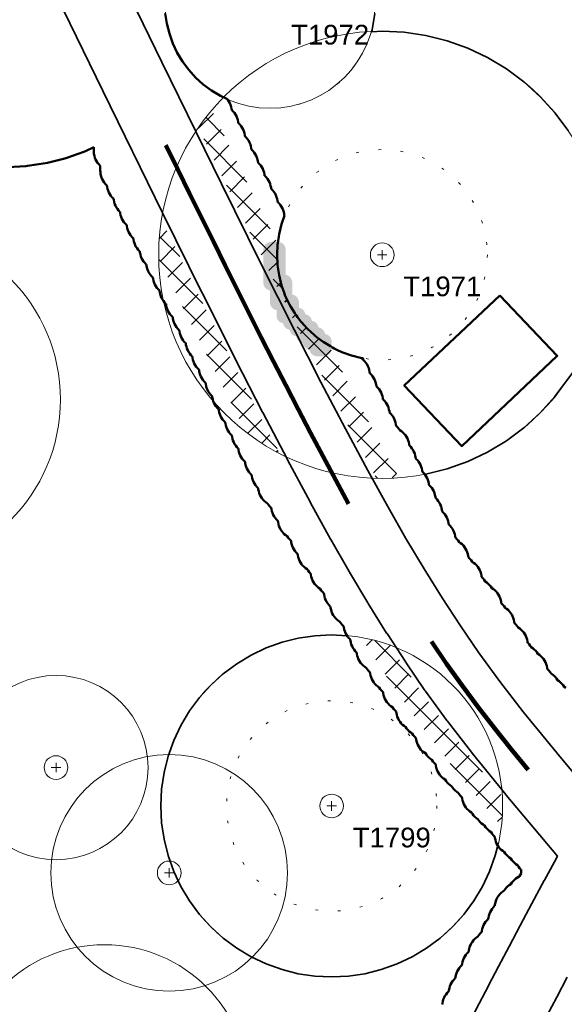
# Model space of a CAD drawing. Header units: metres. Extents: x -6559 to -6383, y 5654606 to 5654801.
# Tile 17 of 31: x -6527 to -6506, y 5654729 to 5654766. Entities that reach past the tile are written whole.
import ezdxf
from ezdxf.enums import TextEntityAlignment as Align

# ---------------------------------------------------------------- set-up
doc = ezdxf.new("R2010")
doc.units = ezdxf.units.M
doc.header["$LTSCALE"] = 0.5
for name, pattern in [('DASHED', [9, 6, -3]), ('DOT', [1.5, 0, -1.5]), ('PHANTOM', [22, 12, -2, 2, -2, 2, -2])]:
    doc.linetypes.add(name, pattern=pattern)
for name, color, linetype, lineweight in [('L-GRAD-DRAIN', 150, 'Continuous', 25), ('L-HARD-PAVE', 8, 'Continuous', 35), ('L-HARD-WALL', 7, 'Continuous', 50), ('L-PLNT-PROT', 1, 'DASHED', 35), ('L-PLNT-TEXT', 3, 'Continuous', 18), ('L-SITE-LIMIT', 6, 'PHANTOM', 50), ('V-BLDG', 7, 'Continuous', 50), ('V-VEG-CANOPY', 92, 'Continuous', 13), ('V-VEG-TREE', 94, 'Continuous', 18)]:
    doc.layers.add(name, color=color, linetype=linetype, lineweight=lineweight)
doc.styles.add('BR-STD', font='arial.ttf')

# ---------------------------------------------------------------- blocks, each defined once
blk = doc.blocks.new('VEG-TREE-DECID')
at = {"color": 0, "lineweight": -2}
for p, q in [((-0.6, 0), (0.6, 0)), ((0, -0.6), (0, 0.6))]:
    blk.add_line(p, q, dxfattribs=at)
blk.add_circle((0, 0), 1.5, dxfattribs=at)

msp = doc.modelspace()

# ---------------------------------------------------------------- hatches: boundary and pattern name
at = {"layer": 'L-HARD-WALL'}
h = msp.add_hatch(color=1, dxfattribs=at)
h.dxf.hatch_style = 1
h.paths.add_polyline_path([(-6517.3, 5654755.704), (-6517.309, 5654755.706), (-6517.337, 5654755.713), (-6517.365, 5654755.723), (-6517.391, 5654755.735), (-6517.417, 5654755.751), (-6517.44, 5654755.768), (-6517.462, 5654755.788), (-6517.482, 5654755.81), (-6517.499, 5654755.833), (-6517.515, 5654755.859), (-6517.527, 5654755.885), (-6517.537, 5654755.913), (-6517.544, 5654755.941), (-6517.549, 5654755.971), (-6517.55, 5654756), (-6517.55, 5654757.25), (-6517.549, 5654757.279), (-6517.544, 5654757.309), (-6517.537, 5654757.337), (-6517.527, 5654757.365), (-6517.515, 5654757.391), (-6517.499, 5654757.417), (-6517.482, 5654757.44), (-6517.462, 5654757.462), (-6517.44, 5654757.482), (-6517.417, 5654757.499), (-6517.391, 5654757.515), (-6517.365, 5654757.527), (-6517.337, 5654757.537), (-6517.309, 5654757.544), (-6517.279, 5654757.549), (-6517.25, 5654757.55), (-6517, 5654757.55), (-6516.971, 5654757.549), (-6516.941, 5654757.544), (-6516.913, 5654757.537), (-6516.885, 5654757.527), (-6516.859, 5654757.515), (-6516.833, 5654757.499), (-6516.81, 5654757.482), (-6516.788, 5654757.462), (-6516.768, 5654757.44), (-6516.751, 5654757.417), (-6516.735, 5654757.391), (-6516.723, 5654757.365), (-6516.713, 5654757.337), (-6516.706, 5654757.309), (-6516.701, 5654757.279), (-6516.7, 5654757.25), (-6516.7, 5654756.296), (-6516.691, 5654756.294), (-6516.663, 5654756.287), (-6516.635, 5654756.277), (-6516.609, 5654756.265), (-6516.583, 5654756.249), (-6516.56, 5654756.232), (-6516.538, 5654756.212), (-6516.518, 5654756.19), (-6516.501, 5654756.167), (-6516.485, 5654756.141), (-6516.473, 5654756.115), (-6516.463, 5654756.087), (-6516.456, 5654756.059), (-6516.451, 5654756.029), (-6516.45, 5654756), (-6516.45, 5654755.546), (-6516.441, 5654755.544), (-6516.413, 5654755.537), (-6516.385, 5654755.527), (-6516.359, 5654755.515), (-6516.333, 5654755.499), (-6516.31, 5654755.482), (-6516.288, 5654755.462), (-6516.268, 5654755.44), (-6516.251, 5654755.417), (-6516.235, 5654755.391), (-6516.223, 5654755.365), (-6516.213, 5654755.337), (-6516.206, 5654755.309), (-6516.201, 5654755.279), (-6516.2, 5654755.25), (-6516.2, 5654755.046), (-6516.191, 5654755.044), (-6516.163, 5654755.037), (-6516.135, 5654755.027), (-6516.109, 5654755.015), (-6516.083, 5654754.999), (-6516.06, 5654754.982), (-6516.038, 5654754.962), (-6516.018, 5654754.94), (-6516.001, 5654754.917), (-6515.985, 5654754.891), (-6515.973, 5654754.865), (-6515.963, 5654754.837), (-6515.956, 5654754.809), (-6515.954, 5654754.796), (-6515.941, 5654754.794), (-6515.913, 5654754.787), (-6515.885, 5654754.777), (-6515.859, 5654754.765), (-6515.833, 5654754.749), (-6515.81, 5654754.732), (-6515.788, 5654754.712), (-6515.768, 5654754.69), (-6515.751, 5654754.667), (-6515.735, 5654754.641), (-6515.723, 5654754.615), (-6515.713, 5654754.587), (-6515.706, 5654754.559), (-6515.704, 5654754.546), (-6515.691, 5654754.544), (-6515.663, 5654754.537), (-6515.635, 5654754.527), (-6515.609, 5654754.515), (-6515.583, 5654754.499), (-6515.56, 5654754.482), (-6515.538, 5654754.462), (-6515.518, 5654754.44), (-6515.501, 5654754.417), (-6515.485, 5654754.391), (-6515.473, 5654754.365), (-6515.463, 5654754.337), (-6515.456, 5654754.309), (-6515.454, 5654754.296), (-6515.441, 5654754.294), (-6515.413, 5654754.287), (-6515.385, 5654754.277), (-6515.359, 5654754.265), (-6515.333, 5654754.249), (-6515.31, 5654754.232), (-6515.288, 5654754.212), (-6515.268, 5654754.19), (-6515.251, 5654754.167), (-6515.235, 5654754.141), (-6515.223, 5654754.115), (-6515.213, 5654754.087), (-6515.206, 5654754.059), (-6515.204, 5654754.046), (-6515.191, 5654754.044), (-6515.163, 5654754.037), (-6515.135, 5654754.027), (-6515.109, 5654754.015), (-6515.083, 5654753.999), (-6515.06, 5654753.982), (-6515.038, 5654753.962), (-6515.018, 5654753.94), (-6515.001, 5654753.917), (-6514.985, 5654753.891), (-6514.973, 5654753.865), (-6514.963, 5654753.837), (-6514.956, 5654753.809), (-6514.951, 5654753.779), (-6514.95, 5654753.75), (-6514.95, 5654753.5), (-6514.951, 5654753.471), (-6514.956, 5654753.441), (-6514.963, 5654753.413), (-6514.973, 5654753.385), (-6514.985, 5654753.359), (-6515.001, 5654753.333), (-6515.018, 5654753.31), (-6515.038, 5654753.288), (-6515.06, 5654753.268), (-6515.083, 5654753.251), (-6515.109, 5654753.235), (-6515.135, 5654753.223), (-6515.163, 5654753.213), (-6515.191, 5654753.206), (-6515.221, 5654753.201), (-6515.25, 5654753.2), (-6515.5, 5654753.2), (-6515.529, 5654753.201), (-6515.559, 5654753.206), (-6515.587, 5654753.213), (-6515.615, 5654753.223), (-6515.641, 5654753.235), (-6515.667, 5654753.251), (-6515.69, 5654753.268), (-6515.712, 5654753.288), (-6515.732, 5654753.31), (-6515.749, 5654753.333), (-6515.765, 5654753.359), (-6515.777, 5654753.385), (-6515.787, 5654753.413), (-6515.794, 5654753.441), (-6515.796, 5654753.454), (-6515.809, 5654753.456), (-6515.837, 5654753.463), (-6515.865, 5654753.473), (-6515.891, 5654753.485), (-6515.917, 5654753.501), (-6515.94, 5654753.518), (-6515.962, 5654753.538), (-6515.982, 5654753.56), (-6515.999, 5654753.583), (-6516.015, 5654753.609), (-6516.027, 5654753.635), (-6516.037, 5654753.663), (-6516.044, 5654753.691), (-6516.046, 5654753.704), (-6516.059, 5654753.706), (-6516.087, 5654753.713), (-6516.115, 5654753.723), (-6516.141, 5654753.735), (-6516.167, 5654753.751), (-6516.19, 5654753.768), (-6516.212, 5654753.788), (-6516.232, 5654753.81), (-6516.249, 5654753.833), (-6516.265, 5654753.859), (-6516.277, 5654753.885), (-6516.287, 5654753.913), (-6516.294, 5654753.941), (-6516.296, 5654753.954), (-6516.309, 5654753.956), (-6516.337, 5654753.963), (-6516.365, 5654753.973), (-6516.391, 5654753.985), (-6516.417, 5654754.001), (-6516.44, 5654754.018), (-6516.462, 5654754.038), (-6516.482, 5654754.06), (-6516.499, 5654754.083), (-6516.515, 5654754.109), (-6516.527, 5654754.135), (-6516.537, 5654754.163), (-6516.544, 5654754.191), (-6516.546, 5654754.204), (-6516.559, 5654754.206), (-6516.587, 5654754.213), (-6516.615, 5654754.223), (-6516.641, 5654754.235), (-6516.667, 5654754.251), (-6516.69, 5654754.268), (-6516.712, 5654754.288), (-6516.732, 5654754.31), (-6516.749, 5654754.333), (-6516.765, 5654754.359), (-6516.777, 5654754.385), (-6516.787, 5654754.413), (-6516.794, 5654754.441), (-6516.796, 5654754.454), (-6516.809, 5654754.456), (-6516.837, 5654754.463), (-6516.865, 5654754.473), (-6516.891, 5654754.485), (-6516.917, 5654754.501), (-6516.94, 5654754.518), (-6516.962, 5654754.538), (-6516.982, 5654754.56), (-6516.999, 5654754.583), (-6517.015, 5654754.609), (-6517.027, 5654754.635), (-6517.037, 5654754.663), (-6517.044, 5654754.691), (-6517.049, 5654754.721), (-6517.05, 5654754.75), (-6517.05, 5654754.954), (-6517.059, 5654754.956), (-6517.087, 5654754.963), (-6517.115, 5654754.973), (-6517.141, 5654754.985), (-6517.167, 5654755.001), (-6517.19, 5654755.018), (-6517.212, 5654755.038), (-6517.232, 5654755.06), (-6517.249, 5654755.083), (-6517.265, 5654755.109), (-6517.277, 5654755.135), (-6517.287, 5654755.163), (-6517.294, 5654755.191), (-6517.299, 5654755.221), (-6517.3, 5654755.25)])
at = {"layer": 'L-PLNT-PROT'}
h = msp.add_hatch(dxfattribs=at)
h.set_pattern_fill('ANSI37', color=6, scale=0.2)
h.paths.add_polyline_path([(-6517.012, 5654757.449), (-6517.031, 5654757.057), (-6517.012, 5654756.665), (-6517, 5654756.586), (-6516.954, 5654756.277), (-6516.885, 5654756), (-6516.859, 5654755.896), (-6516.75, 5654755.592), (-6516.727, 5654755.526), (-6516.596, 5654755.25), (-6516.559, 5654755.171), (-6516.5, 5654755.074), (-6516.357, 5654754.835), (-6516.294, 5654754.75), (-6516.25, 5654754.691), (-6516.123, 5654754.519), (-6516.105, 5654754.5), (-6516, 5654754.384), (-6515.879, 5654754.25), (-6515.879, 5654754.25), (-6515.859, 5654754.229), (-6515.75, 5654754.129), (-6515.607, 5654754), (-6515.569, 5654753.965), (-6515.5, 5654753.914), (-6515.279, 5654753.75), (-6515.279, 5654753.75), (-6515.253, 5654753.731), (-6515.063, 5654753.617), (-6514.559, 5654752.635), (-6513.631, 5654750.862), (-6512.786, 5654749.285), (-6512.401, 5654748.588), (-6513.031, 5654748.557), (-6513.246, 5654748.568), (-6513.445, 5654748.927), (-6514.293, 5654750.511), (-6515.224, 5654752.29), (-6516.237, 5654754.263), (-6517.499, 5654756.774), (-6519.012, 5654759.825), (-6520.021, 5654761.884), (-6519.602, 5654762.449), (-6519.511, 5654762.549), (-6518.339, 5654760.156), (-6517.008, 5654757.472)])
h = msp.add_hatch(dxfattribs=at)
h.set_pattern_fill('ANSI37', color=6, scale=0.2)
h.paths.add_polyline_path([(-6521.531, 5654757.057), (-6521.49, 5654757.89), (-6521.418, 5654758.375), (-6520.006, 5654755.527), (-6520.003, 5654755.52), (-6518.736, 5654753), (-6518.731, 5654752.989), (-6517.713, 5654751.006), (-6517.708, 5654750.996), (-6516.93, 5654749.509), (-6517.038, 5654749.561), (-6517.753, 5654749.99), (-6518.201, 5654750.322), (-6518.372, 5654750.649), (-6518.374, 5654750.651), (-6518.379, 5654750.661), (-6518.38, 5654750.664), (-6519.398, 5654752.647), (-6519.4, 5654752.649), (-6519.405, 5654752.66), (-6519.406, 5654752.663), (-6520.673, 5654755.183), (-6520.674, 5654755.185), (-6520.677, 5654755.192), (-6520.678, 5654755.194), (-6521.523, 5654756.898)])
h = msp.add_hatch(dxfattribs=at)
h.set_pattern_fill('ANSI37', color=6, scale=0.2)
h.paths.add_polyline_path([(-6513.685, 5654742.483), (-6513.066, 5654742.328), (-6512.732, 5654742.209), (-6512.261, 5654741.489), (-6512.244, 5654741.463), (-6511.528, 5654740.417), (-6511.503, 5654740.382), (-6510.688, 5654739.267), (-6510.666, 5654739.238), (-6509.753, 5654738.054), (-6509.73, 5654738.025), (-6508.471, 5654736.48), (-6508.453, 5654736.108), (-6508.484, 5654735.471), (-6508.502, 5654735.349), (-6509.002, 5654735.944), (-6509.005, 5654735.948), (-6509.019, 5654735.964), (-6509.022, 5654735.969), (-6510.311, 5654737.552), (-6510.318, 5654737.559), (-6510.34, 5654737.588), (-6510.346, 5654737.596), (-6511.26, 5654738.78), (-6511.266, 5654738.788), (-6511.287, 5654738.817), (-6511.293, 5654738.824), (-6512.108, 5654739.94), (-6512.115, 5654739.949), (-6512.14, 5654739.984), (-6512.146, 5654739.993), (-6512.863, 5654741.039), (-6512.868, 5654741.046), (-6512.885, 5654741.071), (-6512.889, 5654741.078), (-6513.6, 5654742.166), (-6513.604, 5654742.172), (-6513.62, 5654742.197), (-6513.624, 5654742.203), (-6513.811, 5654742.502)])

# ---------------------------------------------------------------- linework, layer by layer
at = {"layer": 'L-GRAD-DRAIN', "lineweight": 100}
for points in [[(-6521.254, 5654761.218), (-6520.805, 5654760.303), (-6520.357, 5654759.388), (-6519.905, 5654758.474), (-6519.452, 5654757.561), (-6518.999, 5654756.647), (-6518.544, 5654755.735), (-6518.086, 5654754.824), (-6517.629, 5654753.914), (-6517.166, 5654753.006), (-6516.7, 5654752.099), (-6516.231, 5654751.194), (-6515.758, 5654750.291), (-6515.281, 5654749.39), (-6514.8, 5654748.491), (-6514.31, 5654747.597)], [(-6511.158, 5654742.359), (-6510.584, 5654741.516), (-6509.991, 5654740.687), (-6509.384, 5654739.868), (-6508.761, 5654739.061), (-6508.122, 5654738.268), (-6507.478, 5654737.477)]]:
    msp.add_lwpolyline(points, dxfattribs=at)
at = {"layer": 'L-HARD-PAVE'}
for points in [[(-6525.94, 5654773.676), (-6521.412, 5654764.381), (-6519.146, 5654759.758), (-6517.634, 5654756.707), (-6516.371, 5654754.195), (-6515.358, 5654752.221), (-6514.426, 5654750.44), (-6513.576, 5654748.855), (-6512.81, 5654747.466), (-6512.127, 5654746.273), (-6511.44, 5654745.123), (-6510.747, 5654744.016), (-6510.051, 5654742.95), (-6509.352, 5654741.931), (-6508.558, 5654740.844), (-6507.665, 5654739.686), (-6506.392, 5654738.123), (-6505.066, 5654736.544)], [(-6509.667, 5654727.953), (-6509.339, 5654728.593), (-6509.337, 5654728.598), (-6508.985, 5654729.277), (-6508.983, 5654729.281), (-6508.608, 5654730), (-6508.606, 5654730.004), (-6508.208, 5654730.761), (-6508.206, 5654730.765), (-6507.784, 5654731.561), (-6507.783, 5654731.564), (-6507.338, 5654732.4), (-6507.336, 5654732.403), (-6506.867, 5654733.278), (-6506.865, 5654733.283), (-6506.408, 5654734.127), (-6506.405, 5654734.132), (-6506.365, 5654734.204), (-6508.312, 5654736.522), (-6508.324, 5654736.537), (-6509.613, 5654738.12), (-6509.634, 5654738.146), (-6510.547, 5654739.33), (-6510.567, 5654739.356), (-6511.382, 5654740.471), (-6511.404, 5654740.502), (-6512.121, 5654741.548), (-6512.136, 5654741.571), (-6512.847, 5654742.658), (-6512.861, 5654742.68), (-6513.566, 5654743.809), (-6513.579, 5654743.83), (-6514.279, 5654745), (-6514.29, 5654745.021), (-6514.984, 5654746.232), (-6514.994, 5654746.25), (-6515.769, 5654747.654), (-6515.776, 5654747.668), (-6516.632, 5654749.265), (-6516.638, 5654749.276), (-6517.575, 5654751.066), (-6517.579, 5654751.075), (-6518.597, 5654753.058), (-6518.602, 5654753.067), (-6519.869, 5654755.587), (-6519.872, 5654755.593), (-6521.387, 5654758.65), (-6521.39, 5654758.656), (-6523.657, 5654763.283), (-6523.658, 5654763.285), (-6528.187, 5654772.581)], [(-6505.996, 5654729.596), (-6506.393, 5654728.842), (-6506.766, 5654728.127)]]:
    msp.add_lwpolyline(points, dxfattribs=at)
at = {"layer": 'L-PLNT-PROT'}
for points in [[(-6518.912, 5654762.968), (-6519.065, 5654763.041), (-6519.183, 5654763.096), (-6519.519, 5654763.298), (-6519.835, 5654763.532), (-6520.125, 5654763.796), (-6520.389, 5654764.086), (-6520.623, 5654764.402), (-6520.825, 5654764.738), (-6520.993, 5654765.093), (-6521.125, 5654765.463), (-6521.22, 5654765.844), (-6521.278, 5654766.232)], [(-6513.316, 5654766.232), (-6513.419, 5654765.538), (-6513.031, 5654765.557), (-6512.198, 5654765.516), (-6511.373, 5654765.394), (-6510.564, 5654765.191), (-6509.778, 5654764.91), (-6509.024, 5654764.553), (-6508.309, 5654764.124), (-6507.639, 5654763.628), (-6507.021, 5654763.067), (-6506.46, 5654762.449), (-6505.964, 5654761.779)], [(-6505.791, 5654752.567), (-6506.46, 5654751.665), (-6507.021, 5654751.047), (-6507.639, 5654750.486), (-6508.309, 5654749.99), (-6509.024, 5654749.561), (-6509.778, 5654749.204), (-6510.564, 5654748.923), (-6511.373, 5654748.72), (-6511.412, 5654748.714), (-6511.444, 5654748.754), (-6511.496, 5654748.806), (-6511.503, 5654748.811), (-6511.508, 5654748.86), (-6511.523, 5654748.932), (-6511.544, 5654749.003), (-6511.572, 5654749.071), (-6511.607, 5654749.135), (-6511.648, 5654749.197), (-6511.694, 5654749.254), (-6511.746, 5654749.306), (-6511.753, 5654749.311), (-6511.758, 5654749.36), (-6511.773, 5654749.432), (-6511.794, 5654749.503), (-6511.822, 5654749.571), (-6511.857, 5654749.635), (-6511.898, 5654749.697), (-6511.944, 5654749.754), (-6511.996, 5654749.806), (-6512.003, 5654749.811), (-6512.008, 5654749.86), (-6512.023, 5654749.932), (-6512.044, 5654750.003), (-6512.072, 5654750.071), (-6512.107, 5654750.135), (-6512.148, 5654750.197), (-6512.194, 5654750.254), (-6512.246, 5654750.306), (-6512.303, 5654750.352), (-6512.36, 5654750.39), (-6512.398, 5654750.447), (-6512.444, 5654750.504), (-6512.496, 5654750.556), (-6512.503, 5654750.561), (-6512.508, 5654750.61), (-6512.523, 5654750.682), (-6512.544, 5654750.753), (-6512.572, 5654750.821), (-6512.607, 5654750.885), (-6512.648, 5654750.947), (-6512.694, 5654751.004), (-6512.746, 5654751.056), (-6512.753, 5654751.061), (-6512.758, 5654751.11), (-6512.773, 5654751.182), (-6512.794, 5654751.253), (-6512.822, 5654751.321), (-6512.857, 5654751.385), (-6512.898, 5654751.447), (-6512.944, 5654751.504), (-6512.996, 5654751.556), (-6513.003, 5654751.561), (-6513.008, 5654751.61), (-6513.023, 5654751.682), (-6513.044, 5654751.753), (-6513.072, 5654751.821), (-6513.107, 5654751.885), (-6513.148, 5654751.947), (-6513.194, 5654752.004), (-6513.246, 5654752.056), (-6513.253, 5654752.061), (-6513.258, 5654752.11), (-6513.273, 5654752.182), (-6513.294, 5654752.253), (-6513.322, 5654752.321), (-6513.357, 5654752.385), (-6513.398, 5654752.447), (-6513.444, 5654752.504), (-6513.496, 5654752.556), (-6513.503, 5654752.561), (-6513.508, 5654752.61), (-6513.523, 5654752.682), (-6513.544, 5654752.753), (-6513.572, 5654752.821), (-6513.607, 5654752.885), (-6513.648, 5654752.947), (-6513.694, 5654753.004), (-6513.746, 5654753.056), (-6513.855, 5654753.145), (-6514.192, 5654753.229), (-6514.562, 5654753.361), (-6514.75, 5654753.451), (-6514.769, 5654753.46), (-6514.855, 5654753.5), (-6514.917, 5654753.529), (-6514.997, 5654753.578), (-6515.253, 5654753.731), (-6515.279, 5654753.75), (-6515.5, 5654753.914), (-6515.569, 5654753.965), (-6515.607, 5654754), (-6515.75, 5654754.129), (-6515.859, 5654754.229), (-6515.879, 5654754.25), (-6516, 5654754.384), (-6516.105, 5654754.5), (-6516.123, 5654754.519), (-6516.25, 5654754.691), (-6516.294, 5654754.75), (-6516.357, 5654754.835), (-6516.5, 5654755.074), (-6516.559, 5654755.171), (-6516.596, 5654755.25), (-6516.727, 5654755.526), (-6516.75, 5654755.592), (-6516.859, 5654755.896), (-6516.885, 5654756), (-6516.954, 5654756.277), (-6517, 5654756.586), (-6517.012, 5654756.665), (-6517.031, 5654757.057), (-6517.012, 5654757.449), (-6517.004, 5654757.5), (-6516.954, 5654757.837), (-6516.859, 5654758.218), (-6516.75, 5654758.523), (-6516.758, 5654758.61), (-6516.773, 5654758.682), (-6516.794, 5654758.753), (-6516.822, 5654758.821), (-6516.857, 5654758.885), (-6516.898, 5654758.947), (-6516.944, 5654759.004), (-6516.996, 5654759.056), (-6517.003, 5654759.061), (-6517.008, 5654759.11), (-6517.023, 5654759.182), (-6517.044, 5654759.253), (-6517.072, 5654759.321), (-6517.107, 5654759.385), (-6517.148, 5654759.447), (-6517.194, 5654759.504), (-6517.246, 5654759.556), (-6517.253, 5654759.561), (-6517.258, 5654759.61), (-6517.273, 5654759.682), (-6517.294, 5654759.753), (-6517.322, 5654759.821), (-6517.357, 5654759.885), (-6517.398, 5654759.947), (-6517.444, 5654760.004), (-6517.496, 5654760.056), (-6517.503, 5654760.061), (-6517.508, 5654760.11), (-6517.523, 5654760.182), (-6517.544, 5654760.253), (-6517.572, 5654760.321), (-6517.607, 5654760.385), (-6517.648, 5654760.447), (-6517.694, 5654760.504), (-6517.746, 5654760.556), (-6517.753, 5654760.561), (-6517.758, 5654760.61), (-6517.773, 5654760.682), (-6517.794, 5654760.753), (-6517.822, 5654760.821), (-6517.857, 5654760.885), (-6517.898, 5654760.947), (-6517.944, 5654761.004), (-6517.996, 5654761.056), (-6518.003, 5654761.061), (-6518.008, 5654761.11), (-6518.023, 5654761.182), (-6518.044, 5654761.253), (-6518.072, 5654761.321), (-6518.107, 5654761.385), (-6518.148, 5654761.447), (-6518.194, 5654761.504), (-6518.246, 5654761.556), (-6518.253, 5654761.561), (-6518.258, 5654761.61), (-6518.273, 5654761.682), (-6518.294, 5654761.753), (-6518.322, 5654761.821), (-6518.357, 5654761.885), (-6518.398, 5654761.947), (-6518.444, 5654762.004), (-6518.496, 5654762.056), (-6518.503, 5654762.061), (-6518.508, 5654762.11), (-6518.523, 5654762.182), (-6518.544, 5654762.253), (-6518.572, 5654762.321), (-6518.607, 5654762.385), (-6518.648, 5654762.447), (-6518.694, 5654762.504), (-6518.746, 5654762.556), (-6518.753, 5654762.561), (-6518.758, 5654762.61), (-6518.773, 5654762.682), (-6518.794, 5654762.753), (-6518.822, 5654762.821), (-6518.857, 5654762.885), (-6518.912, 5654762.968)], [(-6514.254, 5654742.444), (-6514.247, 5654742.439), (-6514.242, 5654742.39), (-6514.227, 5654742.318), (-6514.206, 5654742.247), (-6514.178, 5654742.179), (-6514.143, 5654742.115), (-6514.102, 5654742.053), (-6514.056, 5654741.996), (-6514.004, 5654741.944), (-6513.997, 5654741.939), (-6513.992, 5654741.89), (-6513.977, 5654741.818), (-6513.956, 5654741.747), (-6513.928, 5654741.679), (-6513.893, 5654741.615), (-6513.852, 5654741.553), (-6513.806, 5654741.496), (-6513.754, 5654741.444), (-6513.697, 5654741.398), (-6513.64, 5654741.36), (-6513.602, 5654741.303), (-6513.556, 5654741.246), (-6513.504, 5654741.194), (-6513.497, 5654741.189), (-6513.492, 5654741.14), (-6513.477, 5654741.068), (-6513.456, 5654740.997), (-6513.428, 5654740.929), (-6513.393, 5654740.865), (-6513.352, 5654740.803), (-6513.306, 5654740.746), (-6513.254, 5654740.694), (-6513.197, 5654740.648), (-6513.14, 5654740.61), (-6513.102, 5654740.553), (-6513.056, 5654740.496), (-6513.004, 5654740.444), (-6512.997, 5654740.439), (-6512.992, 5654740.39), (-6512.977, 5654740.318), (-6512.956, 5654740.247), (-6512.928, 5654740.179), (-6512.893, 5654740.115), (-6512.852, 5654740.053), (-6512.806, 5654739.996), (-6512.754, 5654739.944), (-6512.697, 5654739.898), (-6512.64, 5654739.86), (-6512.602, 5654739.803), (-6512.556, 5654739.746), (-6512.504, 5654739.694), (-6512.497, 5654739.689), (-6512.492, 5654739.64), (-6512.477, 5654739.568), (-6512.456, 5654739.497), (-6512.428, 5654739.429), (-6512.393, 5654739.365), (-6512.352, 5654739.303), (-6512.306, 5654739.246), (-6512.254, 5654739.194), (-6512.197, 5654739.148), (-6512.14, 5654739.11), (-6512.102, 5654739.053), (-6512.056, 5654738.996), (-6512.004, 5654738.944), (-6511.947, 5654738.898), (-6511.89, 5654738.86), (-6511.852, 5654738.803), (-6511.806, 5654738.746), (-6511.754, 5654738.694), (-6511.747, 5654738.689), (-6511.742, 5654738.64), (-6511.727, 5654738.568), (-6511.706, 5654738.497), (-6511.678, 5654738.429), (-6511.643, 5654738.365), (-6511.602, 5654738.303), (-6511.556, 5654738.246), (-6511.504, 5654738.194), (-6511.447, 5654738.148), (-6511.39, 5654738.11), (-6511.352, 5654738.053), (-6511.306, 5654737.996), (-6511.254, 5654737.944), (-6511.197, 5654737.898), (-6511.14, 5654737.86), (-6511.102, 5654737.803), (-6511.056, 5654737.746), (-6511.004, 5654737.694), (-6510.997, 5654737.689), (-6510.992, 5654737.64), (-6510.977, 5654737.568), (-6510.956, 5654737.497), (-6510.928, 5654737.429), (-6510.893, 5654737.365), (-6510.852, 5654737.303), (-6510.806, 5654737.246), (-6510.754, 5654737.194), (-6510.697, 5654737.148), (-6510.64, 5654737.11), (-6510.602, 5654737.053), (-6510.556, 5654736.996), (-6510.504, 5654736.944), (-6510.447, 5654736.898), (-6510.39, 5654736.86), (-6510.352, 5654736.803), (-6510.306, 5654736.746), (-6510.254, 5654736.694), (-6510.197, 5654736.648), (-6510.14, 5654736.61), (-6510.102, 5654736.553), (-6510.056, 5654736.496), (-6510.004, 5654736.444), (-6509.997, 5654736.439), (-6509.992, 5654736.39), (-6509.977, 5654736.318), (-6509.956, 5654736.247), (-6509.928, 5654736.179), (-6509.893, 5654736.115), (-6509.852, 5654736.053), (-6509.806, 5654735.996), (-6509.754, 5654735.944), (-6509.697, 5654735.898), (-6509.64, 5654735.86), (-6509.602, 5654735.803), (-6509.556, 5654735.746), (-6509.504, 5654735.694), (-6509.447, 5654735.648), (-6509.39, 5654735.61), (-6509.352, 5654735.553), (-6509.306, 5654735.496), (-6509.254, 5654735.444), (-6509.197, 5654735.398), (-6509.14, 5654735.36), (-6509.102, 5654735.303), (-6509.056, 5654735.246), (-6509.004, 5654735.194), (-6508.947, 5654735.148), (-6508.89, 5654735.11), (-6508.852, 5654735.053), (-6508.806, 5654734.996), (-6508.754, 5654734.944), (-6508.747, 5654734.939), (-6508.742, 5654734.89), (-6508.727, 5654734.818), (-6508.706, 5654734.747), (-6508.678, 5654734.679), (-6508.643, 5654734.615), (-6508.637, 5654734.605), (-6508.733, 5654734.221), (-6508.948, 5654733.621), (-6509.221, 5654733.044), (-6509.548, 5654732.497), (-6509.928, 5654731.984), (-6510.357, 5654731.512), (-6510.829, 5654731.083), (-6511.342, 5654730.703), (-6511.889, 5654730.376), (-6512.466, 5654730.103), (-6513.066, 5654729.888), (-6513.685, 5654729.733), (-6514.316, 5654729.639), (-6514.953, 5654729.608), (-6515.59, 5654729.639), (-6516.221, 5654729.733), (-6516.84, 5654729.888), (-6517.44, 5654730.103), (-6518.017, 5654730.376), (-6518.564, 5654730.703), (-6519.077, 5654731.083), (-6519.549, 5654731.512), (-6519.978, 5654731.984), (-6520.358, 5654732.497), (-6520.685, 5654733.044), (-6520.958, 5654733.621), (-6521.173, 5654734.221), (-6521.328, 5654734.84), (-6521.422, 5654735.471), (-6521.453, 5654736.108), (-6521.422, 5654736.745), (-6521.328, 5654737.376), (-6521.173, 5654737.995), (-6520.958, 5654738.595), (-6520.685, 5654739.172), (-6520.358, 5654739.719), (-6519.978, 5654740.232), (-6519.549, 5654740.704), (-6519.077, 5654741.133), (-6518.564, 5654741.513), (-6518.017, 5654741.84), (-6517.44, 5654742.113), (-6516.84, 5654742.328), (-6516.221, 5654742.483), (-6515.59, 5654742.577), (-6514.953, 5654742.608), (-6514.37, 5654742.579), (-6514.352, 5654742.553), (-6514.306, 5654742.496), (-6514.254, 5654742.444)]]:
    msp.add_lwpolyline(points, dxfattribs=at)
at = {"layer": 'L-PLNT-TEXT', "linetype": 'DOT'}
for centre in [(-6517.297, 5654766.624), (-6513.031, 5654757.057), (-6514.953, 5654736.108)]:
    msp.add_circle(centre, 4, dxfattribs=at)
at = {"layer": 'L-SITE-LIMIT'}
for points in [[(-6521.278, 5654766.232), (-6521.22, 5654765.844), (-6521.125, 5654765.463), (-6520.993, 5654765.093), (-6520.825, 5654764.738), (-6520.623, 5654764.402), (-6520.389, 5654764.086), (-6520.125, 5654763.796), (-6519.835, 5654763.532), (-6519.519, 5654763.298), (-6519.183, 5654763.096), (-6518.918, 5654762.971), (-6518.898, 5654762.947), (-6518.857, 5654762.885), (-6518.822, 5654762.821), (-6518.794, 5654762.753), (-6518.773, 5654762.682), (-6518.758, 5654762.61), (-6518.753, 5654762.561), (-6518.746, 5654762.556), (-6518.694, 5654762.504), (-6518.648, 5654762.447), (-6518.607, 5654762.385), (-6518.572, 5654762.321), (-6518.544, 5654762.253), (-6518.523, 5654762.182), (-6518.508, 5654762.11), (-6518.503, 5654762.061), (-6518.496, 5654762.056), (-6518.444, 5654762.004), (-6518.398, 5654761.947), (-6518.357, 5654761.885), (-6518.322, 5654761.821), (-6518.294, 5654761.753), (-6518.273, 5654761.682), (-6518.258, 5654761.61), (-6518.253, 5654761.561), (-6518.246, 5654761.556), (-6518.194, 5654761.504), (-6518.148, 5654761.447), (-6518.107, 5654761.385), (-6518.072, 5654761.321), (-6518.044, 5654761.253), (-6518.023, 5654761.182), (-6518.008, 5654761.11), (-6518.003, 5654761.061), (-6517.996, 5654761.056), (-6517.944, 5654761.004), (-6517.898, 5654760.947), (-6517.857, 5654760.885), (-6517.822, 5654760.821), (-6517.794, 5654760.753), (-6517.773, 5654760.682), (-6517.758, 5654760.61), (-6517.753, 5654760.561), (-6517.746, 5654760.556), (-6517.694, 5654760.504), (-6517.648, 5654760.447), (-6517.607, 5654760.385), (-6517.572, 5654760.321), (-6517.544, 5654760.253), (-6517.523, 5654760.182), (-6517.508, 5654760.11), (-6517.503, 5654760.061), (-6517.496, 5654760.056), (-6517.444, 5654760.004), (-6517.398, 5654759.947), (-6517.357, 5654759.885), (-6517.322, 5654759.821), (-6517.294, 5654759.753), (-6517.273, 5654759.682), (-6517.258, 5654759.61), (-6517.253, 5654759.561), (-6517.246, 5654759.556), (-6517.194, 5654759.504), (-6517.148, 5654759.447), (-6517.107, 5654759.385), (-6517.072, 5654759.321), (-6517.044, 5654759.253), (-6517.023, 5654759.182), (-6517.008, 5654759.11), (-6517.003, 5654759.061), (-6516.996, 5654759.056), (-6516.944, 5654759.004), (-6516.898, 5654758.947), (-6516.857, 5654758.885), (-6516.822, 5654758.821), (-6516.794, 5654758.753), (-6516.773, 5654758.682), (-6516.758, 5654758.61), (-6516.753, 5654758.561), (-6516.746, 5654758.556), (-6516.74, 5654758.549), (-6516.859, 5654758.218), (-6516.954, 5654757.837), (-6517.004, 5654757.5), (-6517.012, 5654757.449), (-6517.031, 5654757.057), (-6517.012, 5654756.665), (-6517, 5654756.586), (-6516.954, 5654756.277), (-6516.885, 5654756), (-6516.859, 5654755.896), (-6516.75, 5654755.592), (-6516.727, 5654755.526), (-6516.596, 5654755.25), (-6516.559, 5654755.171), (-6516.5, 5654755.074), (-6516.357, 5654754.835), (-6516.294, 5654754.75), (-6516.25, 5654754.691), (-6516.123, 5654754.519), (-6516.105, 5654754.5), (-6516, 5654754.384), (-6515.879, 5654754.25), (-6515.859, 5654754.229), (-6515.75, 5654754.129), (-6515.607, 5654754), (-6515.569, 5654753.965), (-6515.5, 5654753.914), (-6515.279, 5654753.75), (-6515.253, 5654753.731), (-6514.997, 5654753.578), (-6514.917, 5654753.529), (-6514.855, 5654753.5), (-6514.855, 5654753.5), (-6514.75, 5654753.451), (-6514.562, 5654753.361), (-6514.192, 5654753.229), (-6513.811, 5654753.134), (-6513.762, 5654753.126), (-6513.758, 5654753.11), (-6513.753, 5654753.061), (-6513.746, 5654753.056), (-6513.694, 5654753.004), (-6513.648, 5654752.947), (-6513.607, 5654752.885), (-6513.572, 5654752.821), (-6513.544, 5654752.753), (-6513.523, 5654752.682), (-6513.508, 5654752.61), (-6513.503, 5654752.561), (-6513.496, 5654752.556), (-6513.444, 5654752.504), (-6513.398, 5654752.447), (-6513.357, 5654752.385), (-6513.322, 5654752.321), (-6513.294, 5654752.253), (-6513.273, 5654752.182), (-6513.258, 5654752.11), (-6513.253, 5654752.061), (-6513.246, 5654752.056), (-6513.194, 5654752.004), (-6513.148, 5654751.947), (-6513.107, 5654751.885), (-6513.072, 5654751.821), (-6513.044, 5654751.753), (-6513.023, 5654751.682), (-6513.008, 5654751.61), (-6513.003, 5654751.561), (-6512.996, 5654751.556), (-6512.944, 5654751.504), (-6512.898, 5654751.447), (-6512.857, 5654751.385), (-6512.822, 5654751.321), (-6512.794, 5654751.253), (-6512.773, 5654751.182), (-6512.758, 5654751.11), (-6512.753, 5654751.061), (-6512.746, 5654751.056), (-6512.694, 5654751.004), (-6512.648, 5654750.947), (-6512.607, 5654750.885), (-6512.572, 5654750.821), (-6512.544, 5654750.753), (-6512.523, 5654750.682), (-6512.508, 5654750.61), (-6512.503, 5654750.561), (-6512.496, 5654750.556), (-6512.444, 5654750.504), (-6512.398, 5654750.447), (-6512.36, 5654750.39), (-6512.303, 5654750.352), (-6512.246, 5654750.306), (-6512.194, 5654750.254), (-6512.148, 5654750.197), (-6512.107, 5654750.135), (-6512.072, 5654750.071), (-6512.044, 5654750.003), (-6512.023, 5654749.932), (-6512.008, 5654749.86), (-6512.003, 5654749.811), (-6511.996, 5654749.806), (-6511.944, 5654749.754), (-6511.898, 5654749.697), (-6511.857, 5654749.635), (-6511.822, 5654749.571), (-6511.794, 5654749.503), (-6511.773, 5654749.432), (-6511.758, 5654749.36), (-6511.753, 5654749.311), (-6511.746, 5654749.306), (-6511.694, 5654749.254), (-6511.648, 5654749.197), (-6511.607, 5654749.135), (-6511.572, 5654749.071), (-6511.544, 5654749.003), (-6511.523, 5654748.932), (-6511.508, 5654748.86), (-6511.503, 5654748.811), (-6511.496, 5654748.806), (-6511.444, 5654748.754), (-6511.398, 5654748.697), (-6511.357, 5654748.635), (-6511.322, 5654748.571), (-6511.294, 5654748.503), (-6511.273, 5654748.432), (-6511.258, 5654748.36), (-6511.253, 5654748.311), (-6511.246, 5654748.306), (-6511.194, 5654748.254), (-6511.148, 5654748.197), (-6511.107, 5654748.135), (-6511.072, 5654748.071), (-6511.044, 5654748.003), (-6511.023, 5654747.932), (-6511.008, 5654747.86), (-6511.003, 5654747.811), (-6510.996, 5654747.806), (-6510.944, 5654747.754), (-6510.898, 5654747.697), (-6510.857, 5654747.635), (-6510.822, 5654747.571), (-6510.794, 5654747.503), (-6510.773, 5654747.432), (-6510.758, 5654747.36), (-6510.753, 5654747.311), (-6510.746, 5654747.306), (-6510.694, 5654747.254), (-6510.648, 5654747.197), (-6510.607, 5654747.135), (-6510.572, 5654747.071), (-6510.544, 5654747.003), (-6510.523, 5654746.932), (-6510.508, 5654746.86), (-6510.503, 5654746.811), (-6510.496, 5654746.806), (-6510.444, 5654746.754), (-6510.398, 5654746.697), (-6510.357, 5654746.635), (-6510.322, 5654746.571), (-6510.294, 5654746.503), (-6510.273, 5654746.432), (-6510.258, 5654746.36), (-6510.253, 5654746.311), (-6510.246, 5654746.306), (-6510.194, 5654746.254), (-6510.148, 5654746.197), (-6510.11, 5654746.14), (-6510.053, 5654746.102), (-6509.996, 5654746.056), (-6509.944, 5654746.004), (-6509.898, 5654745.947), (-6509.857, 5654745.885), (-6509.822, 5654745.821), (-6509.794, 5654745.753), (-6509.773, 5654745.682), (-6509.758, 5654745.61), (-6509.753, 5654745.561), (-6509.746, 5654745.556), (-6509.694, 5654745.504), (-6509.648, 5654745.447), (-6509.61, 5654745.39), (-6509.553, 5654745.352), (-6509.496, 5654745.306), (-6509.444, 5654745.254), (-6509.398, 5654745.197), (-6509.357, 5654745.135), (-6509.322, 5654745.071), (-6509.294, 5654745.003), (-6509.273, 5654744.932), (-6509.258, 5654744.86), (-6509.253, 5654744.811), (-6509.246, 5654744.806), (-6509.194, 5654744.754), (-6509.148, 5654744.697), (-6509.11, 5654744.64), (-6509.053, 5654744.602), (-6508.996, 5654744.556), (-6508.944, 5654744.504), (-6508.898, 5654744.447), (-6508.86, 5654744.39), (-6508.803, 5654744.352), (-6508.746, 5654744.306), (-6508.694, 5654744.254), (-6508.648, 5654744.197), (-6508.607, 5654744.135), (-6508.572, 5654744.071), (-6508.544, 5654744.003), (-6508.523, 5654743.932), (-6508.508, 5654743.86), (-6508.503, 5654743.811), (-6508.496, 5654743.806), (-6508.444, 5654743.754), (-6508.398, 5654743.697), (-6508.36, 5654743.64), (-6508.303, 5654743.602), (-6508.246, 5654743.556), (-6508.194, 5654743.504), (-6508.148, 5654743.447), (-6508.107, 5654743.385), (-6508.072, 5654743.321), (-6508.044, 5654743.253), (-6508.023, 5654743.182), (-6508.008, 5654743.11), (-6508.003, 5654743.061), (-6507.996, 5654743.056), (-6507.944, 5654743.004), (-6507.898, 5654742.947), (-6507.86, 5654742.89), (-6507.803, 5654742.852), (-6507.746, 5654742.806), (-6507.694, 5654742.754), (-6507.648, 5654742.697), (-6507.607, 5654742.635), (-6507.572, 5654742.571), (-6507.544, 5654742.503), (-6507.523, 5654742.432), (-6507.508, 5654742.36), (-6507.503, 5654742.311), (-6507.496, 5654742.306), (-6507.444, 5654742.254), (-6507.398, 5654742.197), (-6507.36, 5654742.14), (-6507.303, 5654742.102), (-6507.246, 5654742.056), (-6507.194, 5654742.004), (-6507.148, 5654741.947), (-6507.11, 5654741.89), (-6507.053, 5654741.852), (-6506.996, 5654741.806), (-6506.944, 5654741.754), (-6506.898, 5654741.697), (-6506.857, 5654741.635), (-6506.822, 5654741.571), (-6506.794, 5654741.503), (-6506.773, 5654741.432), (-6506.758, 5654741.36), (-6506.753, 5654741.311), (-6506.746, 5654741.306), (-6506.694, 5654741.254), (-6506.648, 5654741.197), (-6506.61, 5654741.14), (-6506.553, 5654741.102), (-6506.496, 5654741.056), (-6506.444, 5654741.004), (-6506.398, 5654740.947), (-6506.36, 5654740.89), (-6506.303, 5654740.852), (-6506.246, 5654740.806), (-6506.194, 5654740.754), (-6506.148, 5654740.697), (-6506.11, 5654740.64), (-6506.053, 5654740.602)], [(-6510.747, 5654728.561), (-6510.742, 5654728.61), (-6510.727, 5654728.682), (-6510.706, 5654728.753), (-6510.678, 5654728.821), (-6510.643, 5654728.885), (-6510.602, 5654728.947), (-6510.556, 5654729.004), (-6510.504, 5654729.056), (-6510.497, 5654729.061), (-6510.492, 5654729.11), (-6510.477, 5654729.182), (-6510.456, 5654729.253), (-6510.428, 5654729.321), (-6510.393, 5654729.385), (-6510.352, 5654729.447), (-6510.306, 5654729.504), (-6510.254, 5654729.556), (-6510.247, 5654729.561), (-6510.242, 5654729.61), (-6510.227, 5654729.682), (-6510.206, 5654729.753), (-6510.178, 5654729.821), (-6510.143, 5654729.885), (-6510.102, 5654729.947), (-6510.056, 5654730.004), (-6510.004, 5654730.056), (-6509.997, 5654730.061), (-6509.992, 5654730.11), (-6509.977, 5654730.182), (-6509.956, 5654730.253), (-6509.928, 5654730.321), (-6509.893, 5654730.385), (-6509.852, 5654730.447), (-6509.806, 5654730.504), (-6509.754, 5654730.556), (-6509.747, 5654730.561), (-6509.742, 5654730.61), (-6509.727, 5654730.682), (-6509.706, 5654730.753), (-6509.678, 5654730.821), (-6509.643, 5654730.885), (-6509.602, 5654730.947), (-6509.556, 5654731.004), (-6509.504, 5654731.056), (-6509.447, 5654731.102), (-6509.39, 5654731.14), (-6509.352, 5654731.197), (-6509.306, 5654731.254), (-6509.254, 5654731.306), (-6509.247, 5654731.311), (-6509.242, 5654731.36), (-6509.227, 5654731.432), (-6509.206, 5654731.503), (-6509.178, 5654731.571), (-6509.143, 5654731.635), (-6509.102, 5654731.697), (-6509.056, 5654731.754), (-6509.004, 5654731.806), (-6508.997, 5654731.811), (-6508.992, 5654731.86), (-6508.977, 5654731.932), (-6508.956, 5654732.003), (-6508.928, 5654732.071), (-6508.893, 5654732.135), (-6508.852, 5654732.197), (-6508.806, 5654732.254), (-6508.754, 5654732.306), (-6508.747, 5654732.311), (-6508.742, 5654732.36), (-6508.727, 5654732.432), (-6508.706, 5654732.503), (-6508.678, 5654732.571), (-6508.643, 5654732.635), (-6508.602, 5654732.697), (-6508.556, 5654732.754), (-6508.504, 5654732.806), (-6508.447, 5654732.852), (-6508.39, 5654732.89), (-6508.352, 5654732.947), (-6508.306, 5654733.004), (-6508.254, 5654733.056), (-6508.197, 5654733.102), (-6508.14, 5654733.14), (-6508.102, 5654733.197), (-6508.056, 5654733.254), (-6508.004, 5654733.306), (-6507.947, 5654733.352), (-6507.885, 5654733.393), (-6507.821, 5654733.428), (-6507.805, 5654733.435), (-6507.75, 5654733.536), (-6507.75, 5654733.691), (-6507.754, 5654733.694), (-6507.806, 5654733.746), (-6507.852, 5654733.803), (-6507.89, 5654733.86), (-6507.947, 5654733.898), (-6508.004, 5654733.944), (-6508.056, 5654733.996), (-6508.102, 5654734.053), (-6508.14, 5654734.11), (-6508.197, 5654734.148), (-6508.254, 5654734.194), (-6508.306, 5654734.246), (-6508.352, 5654734.303), (-6508.39, 5654734.36), (-6508.447, 5654734.398), (-6508.504, 5654734.444), (-6508.556, 5654734.496), (-6508.602, 5654734.553), (-6508.643, 5654734.615), (-6508.678, 5654734.679), (-6508.706, 5654734.747), (-6508.727, 5654734.818), (-6508.742, 5654734.89), (-6508.747, 5654734.939), (-6508.754, 5654734.944), (-6508.806, 5654734.996), (-6508.852, 5654735.053), (-6508.89, 5654735.11), (-6508.947, 5654735.148), (-6509.004, 5654735.194), (-6509.056, 5654735.246), (-6509.102, 5654735.303), (-6509.14, 5654735.36), (-6509.197, 5654735.398), (-6509.254, 5654735.444), (-6509.306, 5654735.496), (-6509.352, 5654735.553), (-6509.39, 5654735.61), (-6509.447, 5654735.648), (-6509.504, 5654735.694), (-6509.556, 5654735.746), (-6509.602, 5654735.803), (-6509.64, 5654735.86), (-6509.697, 5654735.898), (-6509.754, 5654735.944), (-6509.806, 5654735.996), (-6509.852, 5654736.053), (-6509.893, 5654736.115), (-6509.928, 5654736.179), (-6509.956, 5654736.247), (-6509.977, 5654736.318), (-6509.992, 5654736.39), (-6509.997, 5654736.439), (-6510.004, 5654736.444), (-6510.056, 5654736.496), (-6510.102, 5654736.553), (-6510.14, 5654736.61), (-6510.197, 5654736.648), (-6510.254, 5654736.694), (-6510.306, 5654736.746), (-6510.352, 5654736.803), (-6510.39, 5654736.86), (-6510.447, 5654736.898), (-6510.504, 5654736.944), (-6510.556, 5654736.996), (-6510.602, 5654737.053), (-6510.64, 5654737.11), (-6510.697, 5654737.148), (-6510.754, 5654737.194), (-6510.806, 5654737.246), (-6510.852, 5654737.303), (-6510.893, 5654737.365), (-6510.928, 5654737.429), (-6510.956, 5654737.497), (-6510.977, 5654737.568), (-6510.992, 5654737.64), (-6510.997, 5654737.689), (-6511.004, 5654737.694), (-6511.056, 5654737.746), (-6511.102, 5654737.803), (-6511.14, 5654737.86), (-6511.197, 5654737.898), (-6511.254, 5654737.944), (-6511.306, 5654737.996), (-6511.352, 5654738.053), (-6511.39, 5654738.11), (-6511.447, 5654738.148), (-6511.504, 5654738.194), (-6511.556, 5654738.246), (-6511.602, 5654738.303), (-6511.643, 5654738.365), (-6511.678, 5654738.429), (-6511.706, 5654738.497), (-6511.727, 5654738.568), (-6511.742, 5654738.64), (-6511.747, 5654738.689), (-6511.754, 5654738.694), (-6511.806, 5654738.746), (-6511.852, 5654738.803), (-6511.89, 5654738.86), (-6511.947, 5654738.898), (-6512.004, 5654738.944), (-6512.056, 5654738.996), (-6512.102, 5654739.053), (-6512.14, 5654739.11), (-6512.197, 5654739.148), (-6512.254, 5654739.194), (-6512.306, 5654739.246), (-6512.352, 5654739.303), (-6512.393, 5654739.365), (-6512.428, 5654739.429), (-6512.456, 5654739.497), (-6512.477, 5654739.568), (-6512.492, 5654739.64), (-6512.497, 5654739.689), (-6512.504, 5654739.694), (-6512.556, 5654739.746), (-6512.602, 5654739.803), (-6512.64, 5654739.86), (-6512.697, 5654739.898), (-6512.754, 5654739.944), (-6512.806, 5654739.996), (-6512.852, 5654740.053), (-6512.893, 5654740.115), (-6512.928, 5654740.179), (-6512.956, 5654740.247), (-6512.977, 5654740.318), (-6512.992, 5654740.39), (-6512.997, 5654740.439), (-6513.004, 5654740.444), (-6513.056, 5654740.496), (-6513.102, 5654740.553), (-6513.14, 5654740.61), (-6513.197, 5654740.648), (-6513.254, 5654740.694), (-6513.306, 5654740.746), (-6513.352, 5654740.803), (-6513.393, 5654740.865), (-6513.428, 5654740.929), (-6513.456, 5654740.997), (-6513.477, 5654741.068), (-6513.492, 5654741.14), (-6513.497, 5654741.189), (-6513.504, 5654741.194), (-6513.556, 5654741.246), (-6513.602, 5654741.303), (-6513.64, 5654741.36), (-6513.697, 5654741.398), (-6513.754, 5654741.444), (-6513.806, 5654741.496), (-6513.852, 5654741.553), (-6513.893, 5654741.615), (-6513.928, 5654741.679), (-6513.956, 5654741.747), (-6513.977, 5654741.818), (-6513.992, 5654741.89), (-6513.997, 5654741.939), (-6514.004, 5654741.944), (-6514.056, 5654741.996), (-6514.102, 5654742.053), (-6514.143, 5654742.115), (-6514.178, 5654742.179), (-6514.206, 5654742.247), (-6514.227, 5654742.318), (-6514.242, 5654742.39), (-6514.247, 5654742.439), (-6514.254, 5654742.444), (-6514.306, 5654742.496), (-6514.352, 5654742.553), (-6514.393, 5654742.615), (-6514.428, 5654742.679), (-6514.456, 5654742.747), (-6514.477, 5654742.818), (-6514.492, 5654742.89), (-6514.497, 5654742.939), (-6514.504, 5654742.944), (-6514.556, 5654742.996), (-6514.602, 5654743.053), (-6514.64, 5654743.11), (-6514.697, 5654743.148), (-6514.754, 5654743.194), (-6514.806, 5654743.246), (-6514.852, 5654743.303), (-6514.893, 5654743.365), (-6514.928, 5654743.429), (-6514.956, 5654743.497), (-6514.977, 5654743.568), (-6514.992, 5654743.64), (-6514.997, 5654743.689), (-6515.004, 5654743.694), (-6515.056, 5654743.746), (-6515.102, 5654743.803), (-6515.143, 5654743.865), (-6515.178, 5654743.929), (-6515.206, 5654743.997), (-6515.227, 5654744.068), (-6515.242, 5654744.14), (-6515.247, 5654744.189), (-6515.254, 5654744.194), (-6515.306, 5654744.246), (-6515.352, 5654744.303), (-6515.39, 5654744.36), (-6515.447, 5654744.398), (-6515.504, 5654744.444), (-6515.556, 5654744.496), (-6515.602, 5654744.553), (-6515.643, 5654744.615), (-6515.678, 5654744.679), (-6515.706, 5654744.747), (-6515.727, 5654744.818), (-6515.742, 5654744.89), (-6515.747, 5654744.939), (-6515.754, 5654744.944), (-6515.806, 5654744.996), (-6515.852, 5654745.053), (-6515.89, 5654745.11), (-6515.947, 5654745.148), (-6516.004, 5654745.194), (-6516.056, 5654745.246), (-6516.102, 5654745.303), (-6516.143, 5654745.365), (-6516.178, 5654745.429), (-6516.206, 5654745.497), (-6516.227, 5654745.568), (-6516.242, 5654745.64), (-6516.247, 5654745.689), (-6516.254, 5654745.694), (-6516.306, 5654745.746), (-6516.352, 5654745.803), (-6516.393, 5654745.865), (-6516.428, 5654745.929), (-6516.456, 5654745.997), (-6516.477, 5654746.068), (-6516.492, 5654746.14), (-6516.497, 5654746.189), (-6516.504, 5654746.194), (-6516.556, 5654746.246), (-6516.602, 5654746.303), (-6516.64, 5654746.36), (-6516.697, 5654746.398), (-6516.754, 5654746.444), (-6516.806, 5654746.496), (-6516.852, 5654746.553), (-6516.893, 5654746.615), (-6516.928, 5654746.679), (-6516.956, 5654746.747), (-6516.977, 5654746.818), (-6516.992, 5654746.89), (-6516.997, 5654746.939), (-6517.004, 5654746.944), (-6517.056, 5654746.996), (-6517.102, 5654747.053), (-6517.143, 5654747.115), (-6517.178, 5654747.179), (-6517.206, 5654747.247), (-6517.227, 5654747.318), (-6517.242, 5654747.39), (-6517.247, 5654747.439), (-6517.254, 5654747.444), (-6517.306, 5654747.496), (-6517.352, 5654747.553), (-6517.39, 5654747.61), (-6517.447, 5654747.648), (-6517.504, 5654747.694), (-6517.556, 5654747.746), (-6517.602, 5654747.803), (-6517.643, 5654747.865), (-6517.678, 5654747.929), (-6517.706, 5654747.997), (-6517.727, 5654748.068), (-6517.742, 5654748.14), (-6517.747, 5654748.189), (-6517.754, 5654748.194), (-6517.806, 5654748.246), (-6517.852, 5654748.303), (-6517.893, 5654748.365), (-6517.928, 5654748.429), (-6517.956, 5654748.497), (-6517.977, 5654748.568), (-6517.992, 5654748.64), (-6517.997, 5654748.689), (-6518.004, 5654748.694), (-6518.056, 5654748.746), (-6518.102, 5654748.803), (-6518.143, 5654748.865), (-6518.178, 5654748.929), (-6518.206, 5654748.997), (-6518.227, 5654749.068), (-6518.242, 5654749.14), (-6518.247, 5654749.189), (-6518.254, 5654749.194), (-6518.306, 5654749.246), (-6518.352, 5654749.303), (-6518.393, 5654749.365), (-6518.428, 5654749.429), (-6518.456, 5654749.497), (-6518.477, 5654749.568), (-6518.492, 5654749.64), (-6518.497, 5654749.689), (-6518.504, 5654749.694), (-6518.556, 5654749.746), (-6518.602, 5654749.803), (-6518.643, 5654749.865), (-6518.678, 5654749.929), (-6518.706, 5654749.997), (-6518.727, 5654750.068), (-6518.742, 5654750.14), (-6518.747, 5654750.189), (-6518.754, 5654750.194), (-6518.806, 5654750.246), (-6518.852, 5654750.303), (-6518.893, 5654750.365), (-6518.928, 5654750.429), (-6518.956, 5654750.497), (-6518.977, 5654750.568), (-6518.992, 5654750.64), (-6518.997, 5654750.689), (-6519.004, 5654750.694), (-6519.056, 5654750.746), (-6519.102, 5654750.803), (-6519.143, 5654750.865), (-6519.178, 5654750.929), (-6519.206, 5654750.997), (-6519.227, 5654751.068), (-6519.242, 5654751.14), (-6519.247, 5654751.189), (-6519.254, 5654751.194), (-6519.306, 5654751.246), (-6519.352, 5654751.303), (-6519.393, 5654751.365), (-6519.428, 5654751.429), (-6519.456, 5654751.497), (-6519.477, 5654751.568), (-6519.492, 5654751.64), (-6519.497, 5654751.689), (-6519.504, 5654751.694), (-6519.556, 5654751.746), (-6519.602, 5654751.803), (-6519.643, 5654751.865), (-6519.678, 5654751.929), (-6519.706, 5654751.997), (-6519.727, 5654752.068), (-6519.742, 5654752.14), (-6519.747, 5654752.189), (-6519.754, 5654752.194), (-6519.806, 5654752.246), (-6519.852, 5654752.303), (-6519.893, 5654752.365), (-6519.928, 5654752.429), (-6519.956, 5654752.497), (-6519.977, 5654752.568), (-6519.992, 5654752.64), (-6519.997, 5654752.689), (-6520.004, 5654752.694), (-6520.056, 5654752.746), (-6520.102, 5654752.803), (-6520.143, 5654752.865), (-6520.178, 5654752.929), (-6520.206, 5654752.997), (-6520.227, 5654753.068), (-6520.242, 5654753.14), (-6520.247, 5654753.189), (-6520.254, 5654753.194), (-6520.306, 5654753.246), (-6520.352, 5654753.303), (-6520.393, 5654753.365), (-6520.428, 5654753.429), (-6520.456, 5654753.497), (-6520.477, 5654753.568), (-6520.492, 5654753.64), (-6520.497, 5654753.689), (-6520.504, 5654753.694), (-6520.556, 5654753.746), (-6520.602, 5654753.803), (-6520.643, 5654753.865), (-6520.678, 5654753.929), (-6520.706, 5654753.997), (-6520.727, 5654754.068), (-6520.742, 5654754.14), (-6520.747, 5654754.189), (-6520.754, 5654754.194), (-6520.806, 5654754.246), (-6520.852, 5654754.303), (-6520.893, 5654754.365), (-6520.928, 5654754.429), (-6520.956, 5654754.497), (-6520.977, 5654754.568), (-6520.992, 5654754.64), (-6520.997, 5654754.689), (-6521.004, 5654754.694), (-6521.056, 5654754.746), (-6521.102, 5654754.803), (-6521.143, 5654754.865), (-6521.178, 5654754.929), (-6521.206, 5654754.997), (-6521.227, 5654755.068), (-6521.242, 5654755.14), (-6521.247, 5654755.189), (-6521.254, 5654755.194), (-6521.306, 5654755.246), (-6521.352, 5654755.303), (-6521.393, 5654755.365), (-6521.428, 5654755.429), (-6521.456, 5654755.497), (-6521.477, 5654755.568), (-6521.492, 5654755.64), (-6521.497, 5654755.689), (-6521.504, 5654755.694), (-6521.556, 5654755.746), (-6521.602, 5654755.803), (-6521.643, 5654755.865), (-6521.678, 5654755.929), (-6521.706, 5654755.997), (-6521.727, 5654756.068), (-6521.742, 5654756.14), (-6521.747, 5654756.189), (-6521.754, 5654756.194), (-6521.806, 5654756.246), (-6521.852, 5654756.303), (-6521.893, 5654756.365), (-6521.928, 5654756.429), (-6521.956, 5654756.497), (-6521.977, 5654756.568), (-6521.992, 5654756.64), (-6521.997, 5654756.689), (-6522.004, 5654756.694), (-6522.056, 5654756.746), (-6522.102, 5654756.803), (-6522.143, 5654756.865), (-6522.178, 5654756.929), (-6522.206, 5654756.997), (-6522.227, 5654757.068), (-6522.242, 5654757.14), (-6522.247, 5654757.189), (-6522.254, 5654757.194), (-6522.306, 5654757.246), (-6522.352, 5654757.303), (-6522.393, 5654757.365), (-6522.428, 5654757.429), (-6522.456, 5654757.497), (-6522.477, 5654757.568), (-6522.492, 5654757.64), (-6522.497, 5654757.689), (-6522.504, 5654757.694), (-6522.556, 5654757.746), (-6522.602, 5654757.803), (-6522.643, 5654757.865), (-6522.678, 5654757.929), (-6522.706, 5654757.997), (-6522.727, 5654758.068), (-6522.742, 5654758.14), (-6522.747, 5654758.189), (-6522.754, 5654758.194), (-6522.806, 5654758.246), (-6522.852, 5654758.303), (-6522.893, 5654758.365), (-6522.928, 5654758.429), (-6522.956, 5654758.497), (-6522.977, 5654758.568), (-6522.992, 5654758.64), (-6522.997, 5654758.689), (-6523.004, 5654758.694), (-6523.056, 5654758.746), (-6523.102, 5654758.803), (-6523.143, 5654758.865), (-6523.178, 5654758.929), (-6523.206, 5654758.997), (-6523.227, 5654759.068), (-6523.242, 5654759.14), (-6523.247, 5654759.189), (-6523.254, 5654759.194), (-6523.306, 5654759.246), (-6523.352, 5654759.303), (-6523.393, 5654759.365), (-6523.428, 5654759.429), (-6523.456, 5654759.497), (-6523.477, 5654759.568), (-6523.492, 5654759.64), (-6523.497, 5654759.689), (-6523.504, 5654759.694), (-6523.556, 5654759.746), (-6523.602, 5654759.803), (-6523.643, 5654759.865), (-6523.678, 5654759.929), (-6523.706, 5654759.997), (-6523.727, 5654760.068), (-6523.742, 5654760.14), (-6523.749, 5654760.213), (-6523.749, 5654760.216), (-6523.75, 5654760.252), (-6523.75, 5654760.441), (-6523.754, 5654760.444), (-6523.806, 5654760.496), (-6523.852, 5654760.553), (-6523.893, 5654760.615), (-6523.928, 5654760.679), (-6523.956, 5654760.747), (-6523.977, 5654760.818), (-6523.992, 5654760.89), (-6523.999, 5654760.963), (-6523.999, 5654760.966), (-6524, 5654761.002), (-6524, 5654761.144), (-6524.31, 5654760.997), (-6524.378, 5654760.969), (-6525.025, 5654760.738), (-6525.095, 5654760.716), (-6525.761, 5654760.55), (-6525.834, 5654760.535), (-6526.513, 5654760.435), (-6526.586, 5654760.427), (-6527.272, 5654760.394)]]:
    msp.add_lwpolyline(points, dxfattribs=at)
at = {"layer": 'V-BLDG'}
msp.add_lwpolyline([(-6508.553, 5654755.515), (-6506.375, 5654753.211), (-6510.005, 5654749.786), (-6512.193, 5654752.085), (-6508.553, 5654755.515)], close=True, dxfattribs=at)
at = {"layer": 'V-VEG-CANOPY'}
for centre, radius in [((-6517.297, 5654766.624), 4), ((-6513.031, 5654757.057), 8.5), ((-6531.768, 5654751.556), 6.5), ((-6514.953, 5654736.108), 6.5), ((-6525.434, 5654737.566), 3.5), ((-6521.13, 5654733.564), 4.5), ((-6523.597, 5654725.335), 5.5)]:
    msp.add_circle(centre, radius, dxfattribs=at)

# ---------------------------------------------------------------- block references
at = {"layer": 'V-VEG-TREE', "xscale": 0.3, "yscale": 0.3}
for p in [(-6513.031, 5654757.057), (-6525.434, 5654737.566), (-6514.953, 5654736.108), (-6521.13, 5654733.564)]:
    msp.add_blockref('VEG-TREE-DECID', p, dxfattribs=at)

# ---------------------------------------------------------------- texts
at = {"layer": 'L-PLNT-TEXT', "style": 'BR-STD'}
for s, p in [('T1972', (-6516.497, 5654765.424)), ('T1971', (-6512.231, 5654755.857)), ('T1799', (-6514.153, 5654734.908))]:
    msp.add_text(s, height=0.75, dxfattribs=at).set_placement(p, align=Align.MIDDLE_LEFT)

doc.saveas('drawing.dxf')
